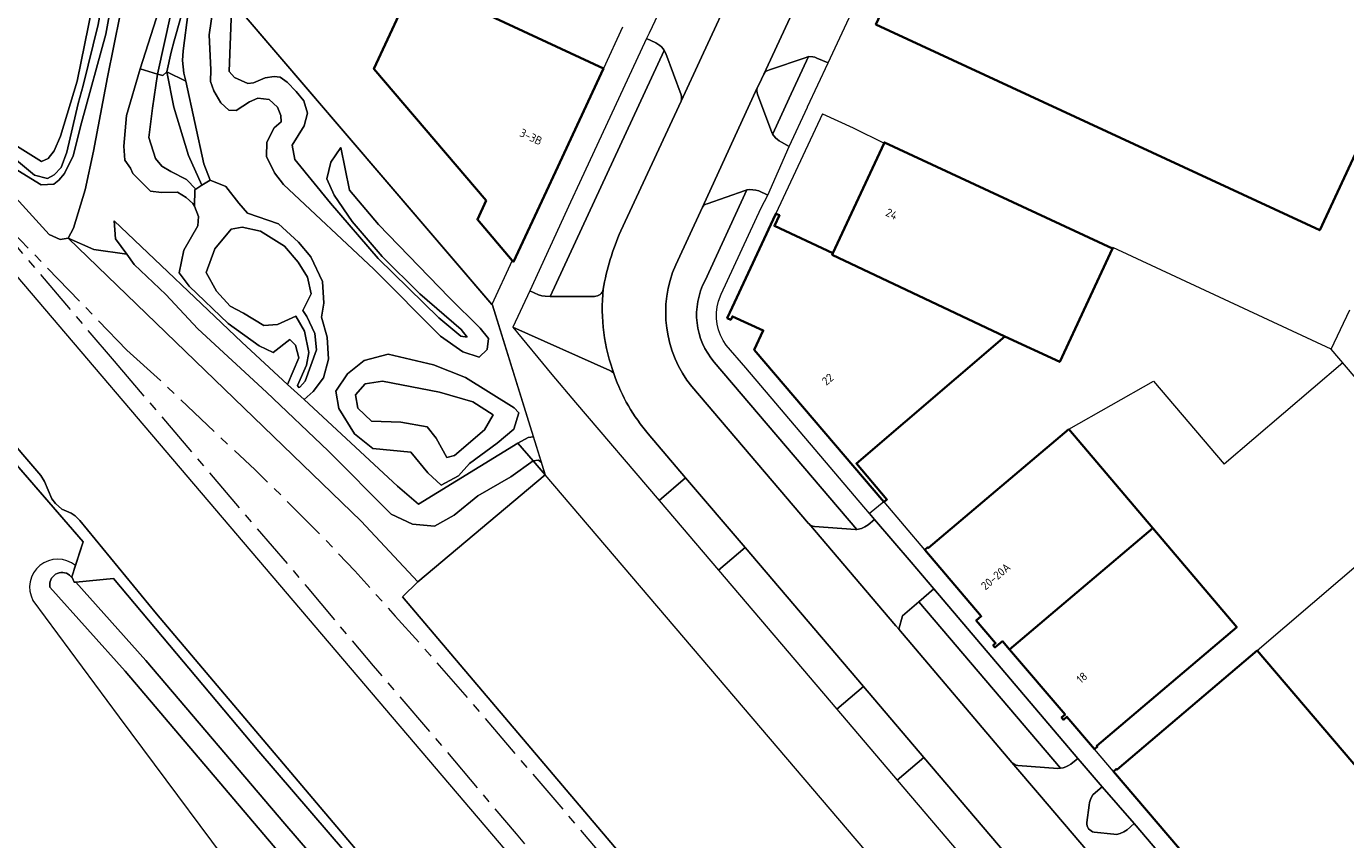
# Model space of a CAD drawing. Extents: x 151587 to 155483, y 462503 to 464608.
# Tile 16 of 236: x 152091 to 152235, y 463891 to 463979. Entities that reach past the tile are written whole.
import ezdxf
from ezdxf.enums import TextEntityAlignment as Align

# ---------------------------------------------------------------- set-up
doc = ezdxf.new("R2010")
doc.units = 0
doc.header["$LTSCALE"] = 0.5
doc.linetypes.add('AM-AS', pattern=[16, 10, -2, 2, -2])
for name, color, linetype, lineweight in [('B-RO-AM-AS_SPOOR-G', 251, 'AM-AS', 18), ('B-RO-GR-GRAS-GV', 251, 'CONTINUOUS', 13), ('B-RO-GR-GROENVOORZIENING-GV', 251, 'CONTINUOUS', 18), ('B-RO-GR-HAAG-GV', 251, 'CONTINUOUS', 13), ('B-RO-GR-STRUIK-GV', 251, 'CONTINUOUS', 13), ('B-RO-IE-TERREINAFSCHEIDING_KUNSTMATIG_HEKWERK-G', 251, 'IE-TERREINAFSCHEIDING-KUNSTMATIG', 18), ('B-RO-IE-TERREINAFSCHEIDING_KUNSTMATIG_MUUR-G', 251, 'IE-TERREINAFSCHEIDING-KUNSTMATIG-DICHT', 18), ('B-RO-OG-BEBOUWING-GV', 6, 'CONTINUOUS', 35), ('B-RO-OG-BEBOUWING-T18', 1, 'CONTINUOUS', 18), ('B-RO-OG-TERREIN_CULTUURSCHEIDING-GV', 251, 'CONTINUOUS', 18), ('B-RO-OG-WATER-GV', 251, 'CONTINUOUS', 18), ('B-RO-OG-WATER_SLOOT-GV', 251, 'CONTINUOUS', 18), ('B-RO-VH-VERHARDING_ASFALT-GV', 251, 'CONTINUOUS', 18), ('B-RO-VH-VERHARDING_BETONSTRAATSTEEN-GV', 251, 'CONTINUOUS', 18), ('B-RO-VH-VERHARDING_GESLOTEN-GV', 251, 'CONTINUOUS', 18), ('B-RO-VH-VERHARDING_HALFVERHARDING-GV', 251, 'CONTINUOUS', 18), ('B-RO-VH-VERHARDING_TEGEL-GV', 251, 'CONTINUOUS', 18)]:
    doc.layers.add(name, color=color, linetype=linetype, lineweight=lineweight)
doc.styles.add('NLCS-ISO-M200-T18', font='NLCS-ISO.ttf', dxfattribs={"height": 0.36})
doc.linetypes.add('IE-TERREINAFSCHEIDING-KUNSTMATIG', pattern='A,4,[82,NLCS.SHX,S=0.75,R=90,X=0,Y=0],4,-2', length=10)
doc.linetypes.add('IE-TERREINAFSCHEIDING-KUNSTMATIG-DICHT', pattern='A,8,-1,[82,NLCS.SHX,S=0.75,R=90,X=0,Y=0],-1', length=10)

msp = doc.modelspace()

# ---------------------------------------------------------------- linework, layer by layer
at = {"layer": 'B-RO-AM-AS_SPOOR-G', "flags": 128}
for points in [[(152082.43, 463964.263), (152100.814, 463942.629)], [(152082.43, 463964.263), (152102.212, 463943.823)], [(152102.212, 463943.823), (152105.855, 463940.518), (152116.166, 463930.779), (152119.37, 463927.661), (152123.729, 463923.271), (152127.025, 463919.805), (152131.444, 463914.859), (152135.238, 463910.614), (152139.555, 463905.639), (152147.935, 463895.873), (152156.813, 463885.438), (152166.86, 463873.612), (152175.251, 463863.755), (152187.468, 463849.468), (152197.105, 463838.151), (152203.328, 463830.834), (152213.355, 463819.052), (152222.976, 463807.754), (152230.4, 463799.002), (152233.022, 463795.791), (152235.707, 463792.269), (152238.71, 463788.091), (152241.563, 463784.051), (152244.103, 463780.309), (152247.236, 463775.58), (152253.135, 463766.639)], [(152100.814, 463942.629), (152121.855, 463917.999), (152129.027, 463909.432), (152135.646, 463901.738), (152144.59, 463891.154), (152153.442, 463880.919), (152160.684, 463872.271), (152251.706, 463765.452)]]:
    msp.add_lwpolyline(points, dxfattribs=at)
at = {"layer": 'B-RO-GR-GRAS-GV', "flags": 128}
for points in [[(152131.686, 463884.113), (152105.44, 463915.117), (152097.074, 463925.257), (152096.583, 463925.798), (152096.13, 463926.081), (152095.121, 463926.52), (152094.423, 463927.134), (152094.051, 463927.645), (152093.238, 463929.53), (152092.846, 463930.156), (152084.394, 463940.012), (152050.655, 463979.861), (152049.073, 463980.876), (152047.717, 463983.363), (152007.166, 464030.956), (151977.491, 464065.989), (151913.59, 464140.81), (151896.26, 464161.291)], [(152090.282, 463965.979), (152092.923, 463964.37), (152093.63, 463964.69), (152094.296, 463965.524), (152094.987, 463967.119), (152096.802, 463973.095), (152099.225, 463985.089), (152100.469, 463993.279), (152103.076, 464001.508), (152111.557, 464036.708), (152085.903, 464043.388)], [(152113.603, 463980.861), (152113.339, 463974.156), (152113.916, 463973.507), (152115.383, 463972.868), (152116.005, 463972.922), (152117.27, 463973.481), (152118.245, 463973.631), (152118.89, 463973.537), (152119.66, 463973.015), (152120.64, 463972.003), (152121.474, 463970.968), (152121.863, 463969.627), (152121.522, 463968.242), (152120.211, 463966.145), (152120.488, 463964.574), (152124.376, 463959.826), (152129.585, 463953.808), (152136.166, 463947.351), (152138.569, 463945.357), (152139.27, 463945.236), (152138.597, 463946.066), (152134.124, 463949.965), (152130.019, 463954.004), (152126.748, 463957.834), (152124.773, 463960.705), (152123.975, 463962.458), (152124.422, 463964.293), (152125.512, 463965.874), (152126.442, 463961.232), (152129.629, 463957.502), (152137.293, 463949.563), (152140.684, 463946.233), (152141.578, 463945.076), (152141.464, 463943.894), (152140.591, 463943.069), (152138.797, 463943.636), (152136.355, 463945.339), (152129.086, 463952.642), (152119.253, 463961.86), (152118.302, 463963.119), (152117.408, 463964.904), (152117.437, 463966.462), (152118.248, 463968.041), (152118.996, 463968.7), (152118.965, 463969.374), (152118.594, 463970.296), (152117.705, 463971.118), (152116.465, 463971.247), (152115.579, 463970.872), (152114.098, 463969.933), (152113.303, 463969.967), (152112.428, 463970.734), (152111.692, 463972.051), (152111.31, 463973.065), (152111.35, 463974.331), (152111.152, 463978.156), (152111.985, 463983.624)], [(152108.9, 463980.64), (152108.337, 463976.412), (152108.262, 463975.364), (152108.4, 463973.998), (152108.644, 463973.126), (152110.584, 463964.119), (152111.268, 463962.323), (152112.99, 463961.639), (152114.386, 463959.821), (152115.333, 463958.737), (152118.718, 463957.574), (152120.905, 463955.597), (152122.255, 463953.969), (152123.502, 463951.282), (152123.649, 463948.949), (152123.412, 463947.406), (152124.038, 463945.25), (152124.179, 463942.855), (152123.637, 463940.796), (152122.493, 463939.313), (152121.511, 463938.436), (152131.687, 463929.025), (152133.963, 463927.06), (152144.783, 463933.702), (152145.901, 463934.305), (152146.488, 463934.369), (152142.033, 463948.714), (152141.954, 463948.807), (152114.547, 463980.82)], [(152088.076, 463933.74), (152097.447, 463922.946), (152096.607, 463920.372), (152096.21, 463919.155), (152096.282, 463918.984), (152096.468, 463918.543), (152096.659, 463918.562), (152100.763, 463918.96), (152116.572, 463900.123), (152133.47, 463880.471)]]:
    msp.add_lwpolyline(points, dxfattribs=at)
for points in [[(152147.774, 463930.229), (152146.45, 463931.767), (152144.041, 463930.038), (152140.426, 463927.975), (152137.844, 463925.843), (152135.706, 463924.67), (152133.305, 463924.878), (152130.981, 463925.97), (152124.131, 463932.864), (152117.405, 463939.243), (152109.939, 463946.133), (152106.445, 463949.876), (152102.986, 463953.156), (152102.192, 463954.255), (152098.592, 463954.784), (152095.821, 463956.015), (152127.737, 463925.188), (152133.904, 463918.588)], [(152129.009, 463933.121), (152126.992, 463934.727), (152125.284, 463937.453), (152124.948, 463939.368), (152126.232, 463941.226), (152128.055, 463942.684), (152130.651, 463943.397), (152135.613, 463942.227), (152139.103, 463940.838), (152144.369, 463937.554), (152144.879, 463936.986), (152144.346, 463935.22), (152142.548, 463933.698), (152139.517, 463931.474), (152138.324, 463930.15), (152136.444, 463929.13), (152134.993, 463930.473), (152133.122, 463932.717)]]:
    msp.add_lwpolyline(points, close=True, dxfattribs=at)
at = {"layer": 'B-RO-GR-GROENVOORZIENING-GV', "flags": 128}
for points in [[(152162.568, 463971.618), (152160.898, 463976.124), (152160.741, 463976.435), (152148.291, 463949.654), (152153.125, 463949.675)], [(152170.873, 463971.686), (152172.46, 463967.528), (152172.542, 463967.366), (152174.345, 463971.262), (152176.437, 463975.781), (152176.093, 463975.666), (152172.182, 463974.358)], [(152171.585, 463973.888), (152171.063, 463972.787)], [(152171.063, 463972.787), (152170.863, 463972.366)], [(152156.002, 463956.804), (152162.563, 463970.935)], [(152165.178, 463951.392), (152169.731, 463961.269), (152169.556, 463961.216), (152165.397, 463959.756)], [(152164.909, 463959.402), (152161.979, 463953.1)], [(152177.103, 463924.607), (152181.569, 463924.305), (152181.69, 463924.302), (152166.179, 463942.506)], [(152163.723, 463939.853), (152176.453, 463924.952), (152176.462, 463924.942)], [(152199.246, 463898.603), (152203.589, 463898.251), (152203.886, 463898.288), (152188.453, 463916.429), (152186.671, 463914.906), (152186.263, 463913.437)], [(152186.263, 463913.437), (152198.603, 463898.912)]]:
    msp.add_lwpolyline(points, dxfattribs=at)
at = {"layer": 'B-RO-GR-GROENVOORZIENING-GV'}
for points in [[(152172.182, 463974.358, 0.1977381), (152171.585, 463973.888)], [(152170.863, 463972.366, 0.1294272), (152170.873, 463971.686)], [(152162.563, 463970.935, 0.1683765), (152162.568, 463971.618)], [(152165.397, 463959.756, 0.2256094), (152164.909, 463959.402)], [(152154.087, 463950.456, -0.060354), (152156.002, 463956.804)], [(152161.979, 463953.1, 0.2796042), (152163.723, 463939.853)], [(152166.179, 463942.506, -0.3086754), (152165.178, 463951.392)], [(152153.125, 463949.675, 0.3643769), (152154.087, 463950.456)], [(152176.462, 463924.942, 0.1923474), (152177.103, 463924.607)], [(152198.603, 463898.912, 0.1598845), (152199.246, 463898.603)]]:
    msp.add_lwpolyline(points, format="xyb", dxfattribs=at)
at = {"layer": 'B-RO-GR-HAAG-GV', "flags": 128}
for points in [[(152160.741, 463976.435), (152148.291, 463949.654), (152153.125, 463949.675)], [(152162.568, 463971.618), (152160.898, 463976.124), (152160.741, 463976.435)], [(152170.873, 463971.686), (152172.46, 463967.528), (152172.542, 463967.366), (152174.345, 463971.262), (152176.437, 463975.781), (152176.093, 463975.666), (152172.182, 463974.358)], [(152171.585, 463973.888), (152171.063, 463972.787), (152170.863, 463972.366)], [(152156.002, 463956.804), (152162.563, 463970.935)], [(152165.178, 463951.392), (152169.731, 463961.269), (152169.556, 463961.216), (152165.397, 463959.756)], [(152164.909, 463959.402), (152161.979, 463953.1)], [(152177.103, 463924.607), (152181.569, 463924.305), (152181.69, 463924.302), (152166.179, 463942.506)], [(152163.723, 463939.853), (152176.453, 463924.952), (152176.462, 463924.942)], [(152203.886, 463898.288), (152188.453, 463916.429), (152186.671, 463914.906), (152186.263, 463913.437), (152198.603, 463898.912)], [(152199.246, 463898.603), (152203.589, 463898.251), (152203.886, 463898.288)]]:
    msp.add_lwpolyline(points, dxfattribs=at)
at = {"layer": 'B-RO-GR-HAAG-GV'}
for points in [[(152172.182, 463974.358, 0.1977381), (152171.585, 463973.888)], [(152170.863, 463972.366, 0.1294272), (152170.873, 463971.686)], [(152162.563, 463970.935, 0.1683765), (152162.568, 463971.618)], [(152165.397, 463959.756, 0.2256094), (152164.909, 463959.402)], [(152154.087, 463950.456, -0.060354), (152156.002, 463956.804)], [(152161.979, 463953.1, 0.2796042), (152163.723, 463939.853)], [(152166.179, 463942.506, -0.3086754), (152165.178, 463951.392)], [(152153.125, 463949.675, 0.3643769), (152154.087, 463950.456)], [(152176.462, 463924.942, 0.1923474), (152177.103, 463924.607)], [(152198.603, 463898.912, 0.1598845), (152199.246, 463898.603)]]:
    msp.add_lwpolyline(points, format="xyb", dxfattribs=at)
at = {"layer": 'B-RO-GR-STRUIK-GV', "flags": 128}
for points in [[(152102.171, 463983.814), (152100.089, 463973.552), (152098.567, 463965.471), (152097.669, 463961.274), (152096.411, 463957.113), (152095.821, 463956.015), (152098.592, 463954.784), (152102.192, 463954.255), (152100.972, 463955.944), (152100.809, 463957.919), (152114.738, 463944.7), (152119.718, 463940.094), (152120.926, 463942.986), (152120.574, 463944.346), (152119.947, 463944.986), (152118.143, 463943.573), (152116.61, 463944.304), (152113.252, 463946.718), (152108.996, 463950.8), (152107.909, 463952.252), (152108.393, 463954.718), (152109.941, 463957.343), (152109.995, 463958.36), (152109.59, 463959.512), (152109.396, 463959.793), (152108.677, 463960.454), (152107.719, 463961.039), (152105.996, 463960.985), (152104.774, 463961.134), (152102.869, 463963.064), (152102.597, 463963.642), (152102, 463964.513), (152101.88, 463966.041), (152102.18, 463969.371), (152103.645, 463974.454), (152105.689, 463980.806)], [(152111.985, 463983.624), (152111.152, 463978.156), (152111.35, 463974.331), (152111.31, 463973.065), (152111.692, 463972.051), (152112.428, 463970.734), (152113.303, 463969.967), (152114.098, 463969.933), (152115.579, 463970.872), (152116.465, 463971.247), (152117.705, 463971.118), (152118.594, 463970.296), (152118.965, 463969.374), (152118.996, 463968.7), (152118.248, 463968.041), (152117.437, 463966.462), (152117.408, 463964.904), (152118.302, 463963.119), (152119.253, 463961.86), (152129.086, 463952.642), (152136.355, 463945.339), (152138.797, 463943.636), (152140.591, 463943.069), (152141.464, 463943.894), (152141.578, 463945.076), (152140.684, 463946.233), (152137.293, 463949.563), (152129.629, 463957.502), (152126.442, 463961.232), (152125.512, 463965.874), (152124.422, 463964.293), (152123.975, 463962.458), (152124.773, 463960.705), (152126.748, 463957.834), (152130.019, 463954.004), (152134.124, 463949.965), (152138.597, 463946.066), (152139.27, 463945.236), (152138.569, 463945.357), (152136.166, 463947.351), (152129.585, 463953.808), (152124.376, 463959.826), (152120.488, 463964.574), (152120.211, 463966.145), (152121.522, 463968.242), (152121.863, 463969.627), (152121.474, 463970.968), (152120.64, 463972.003), (152119.66, 463973.015), (152118.89, 463973.537), (152118.245, 463973.631), (152117.27, 463973.481), (152116.005, 463972.922), (152115.383, 463972.868), (152113.916, 463973.507), (152113.339, 463974.156), (152113.603, 463980.861)]]:
    msp.add_lwpolyline(points, dxfattribs=at)
for points in [[(152109.718, 463961.358), (152108.709, 463962.388), (152106.99, 463963.257), (152106.014, 463963.861), (152105.307, 463964.703), (152104.599, 463966.974), (152104.982, 463970.171), (152105.56, 463973.882), (152103.645, 463974.454), (152102.18, 463969.371), (152101.88, 463966.041), (152102, 463964.513), (152102.597, 463963.642), (152102.869, 463963.064), (152104.774, 463961.134), (152105.996, 463960.985), (152107.719, 463961.039), (152108.677, 463960.454), (152109.396, 463959.793), (152109.59, 463959.512), (152109.603, 463961.286)], [(152109.718, 463961.358), (152110.387, 463961.775), (152108.92, 463965.028), (152107.319, 463970.286), (152106.571, 463974.126), (152106.13, 463973.737), (152105.56, 463973.882), (152104.982, 463970.171), (152104.599, 463966.974), (152105.307, 463964.703), (152106.014, 463963.861), (152106.99, 463963.257), (152108.709, 463962.388)], [(152110.387, 463961.775), (152111.268, 463962.323), (152110.584, 463964.119), (152108.644, 463973.126), (152106.571, 463974.126), (152107.319, 463970.286), (152108.92, 463965.028)], [(152121.511, 463938.436), (152119.718, 463940.094), (152114.738, 463944.7), (152100.809, 463957.919), (152100.972, 463955.944), (152102.192, 463954.255), (152102.986, 463953.156), (152106.445, 463949.876), (152109.939, 463946.133), (152117.405, 463939.243), (152124.131, 463932.864), (152130.981, 463925.97), (152133.305, 463924.878), (152135.706, 463924.67), (152137.844, 463925.843), (152140.426, 463927.975), (152144.041, 463930.038), (152146.45, 463931.767), (152144.783, 463933.702), (152133.963, 463927.06), (152131.687, 463929.025)], [(152129.009, 463933.121), (152133.122, 463932.717), (152134.993, 463930.473), (152136.444, 463929.13), (152138.324, 463930.15), (152139.517, 463931.474), (152142.548, 463933.698), (152144.346, 463935.22), (152144.879, 463936.986), (152144.369, 463937.554), (152139.103, 463940.838), (152135.613, 463942.227), (152130.651, 463943.397), (152128.055, 463942.684), (152126.232, 463941.226), (152124.948, 463939.368), (152125.284, 463937.453), (152126.992, 463934.727)], [(152142.092, 463936.769), (152139.875, 463938.206), (152136.248, 463939.25), (152130.052, 463940.461), (152128.169, 463940.153), (152127.112, 463938.972), (152127.378, 463937.511), (152128.854, 463936.104), (152132.03, 463935.964), (152134.912, 463935.462), (152135.894, 463934.235), (152137.049, 463932.128), (152137.904, 463932.366), (152141.169, 463935.159)], [(152142.092, 463936.769), (152141.169, 463935.159), (152137.904, 463932.366), (152137.049, 463932.128), (152135.894, 463934.235), (152134.912, 463935.462), (152132.03, 463935.964), (152128.854, 463936.104), (152127.378, 463937.511), (152127.112, 463938.972), (152128.169, 463940.153), (152130.052, 463940.461), (152136.248, 463939.25), (152139.875, 463938.206)], [(152146.488, 463934.369), (152145.901, 463934.305), (152144.783, 463933.702), (152146.45, 463931.767), (152147.044, 463931.841), (152147.355, 463931.578)], [(152146.45, 463931.767), (152147.774, 463930.229), (152147.355, 463931.578), (152147.044, 463931.841)]]:
    msp.add_lwpolyline(points, close=True, dxfattribs=at)
at = {"layer": 'B-RO-IE-TERREINAFSCHEIDING_KUNSTMATIG_HEKWERK-G', "flags": 128}
for points in [[(152117.882, 463997.569), (152114.015, 463981.546), (152114.547, 463980.82), (152142.033, 463948.714), (152147.774, 463930.229)], [(152058.452, 463989.145), (152142.738, 463890.173), (152184.703, 463840.718), (152226.951, 463791.225), (152282.716, 463725.504), (152308.078, 463695.995), (152343.697, 463654.104)], [(152096.477, 463919.973), (152097.447, 463922.946), (152082.201, 463940.507), (152053.061, 463975.043), (152050.034, 463978.48)], [(152177.973, 463969.538), (152172.87, 463958.718)], [(152177.973, 463969.538), (152181.316, 463968.034)], [(152181.316, 463968.034), (152184.679, 463966.371)], [(152100.809, 463957.919), (152114.738, 463944.7), (152119.718, 463940.094), (152121.511, 463938.436), (152131.687, 463929.025), (152133.963, 463927.06), (152144.783, 463933.702), (152146.45, 463931.767), (152147.774, 463930.229)], [(152233.362, 463943.925), (152209.601, 463955.001)], [(152144.187, 463953.594), (152141.954, 463948.807)], [(152233.362, 463943.925), (152235.395, 463948.206)], [(152266.791, 463904.686), (152233.362, 463943.925)], [(152234.64, 463942.424), (152221.698, 463931.423)], [(152204.785, 463935.221), (152214.029, 463940.445), (152221.698, 463931.423)], [(152282.196, 463737.405), (152261.777, 463761.392), (152260.371, 463763.802), (152259.533, 463765.958), (152259.013, 463768.476), (152259.013, 463770.928), (152259.662, 463776.08), (152260.353, 463778.037), (152276.666, 463790.047), (152268.292, 463801.346), (152253.068, 463806.463), (152241.293, 463820.277), (152245.932, 463824.232), (152236.604, 463835.193), (152231.999, 463831.269), (152223.043, 463841.946), (152147.774, 463930.229)], [(152225.289, 463911.134), (152246.144, 463928.921)], [(152149.061, 463862.095), (152146.372, 463865.048), (152133.47, 463880.471), (152116.572, 463900.123), (152100.763, 463918.96), (152098.162, 463918.707)]]:
    msp.add_lwpolyline(points, dxfattribs=at)
at = {"layer": 'B-RO-IE-TERREINAFSCHEIDING_KUNSTMATIG_MUUR-G', "flags": 128}
msp.add_lwpolyline([(152156.186, 463978.996), (152154.116, 463974.507)], dxfattribs=at)
at = {"layer": 'B-RO-OG-BEBOUWING-GV', "flags": 128}
for points in [[(152205.665, 464002.376), (152196.798, 464006.51), (152196.637, 464006.167), (152196.348, 464006.307), (152196.199, 464006), (152195.847, 464006.154), (152186.9, 463986.858), (152187.235, 463986.7), (152183.791, 463979.284), (152232.115, 463956.869), (152244.671, 463983.84), (152237.533, 463987.163), (152237.692, 463987.508), (152228.82, 463991.63), (152228.643, 463991.29), (152221.521, 463994.588), (152221.677, 463994.929), (152212.811, 463999.065), (152212.633, 463998.724), (152205.518, 464002.022)], [(152148.877, 463963.245), (152154.116, 463974.507), (152133.577, 463984.058), (152129.112, 463974.448), (152141.333, 463960.105), (152140.393, 463958.031), (152144.187, 463953.594), (152144.317, 463953.442), (152147.897, 463961.137)], [(152197.842, 463945.304), (152203.807, 463942.536), (152209.556, 463954.904), (152184.714, 463966.446), (152184.679, 463966.371), (152179.109, 463954.38), (152179.034, 463954.214)], [(152184.667, 463927.302), (152184.99, 463927.575), (152181.657, 463931.462), (152197.842, 463945.304), (152179.034, 463954.214), (152179.109, 463954.38), (152172.725, 463957.346), (152173.274, 463958.503), (152172.884, 463958.681), (152172.841, 463958.588), (152168.128, 463948.469), (152167.588, 463947.308), (152167.982, 463947.127), (152168.149, 463947.49), (152171.515, 463945.962), (152170.536, 463943.861), (152184.654, 463927.314)], [(152204.785, 463935.221), (152189.5, 463922.29), (152189.441, 463922.358), (152189.109, 463922.079), (152195.26, 463914.851), (152194.715, 463914.388), (152196.826, 463911.925), (152196.555, 463911.687), (152196.753, 463911.458), (152197.564, 463912.126), (152198.344, 463911.214), (152213.935, 463924.441)], [(152213.935, 463924.441), (152198.344, 463911.214), (152204.388, 463904.14), (152204.002, 463903.805), (152204.199, 463903.577), (152204.586, 463903.908), (152207.582, 463900.39), (152207.902, 463900.663), (152207.838, 463900.719), (152223.084, 463913.662)], [(152225.289, 463911.134), (152210.057, 463898.143), (152209.997, 463898.214), (152209.676, 463897.942), (152242.845, 463859.062), (152242.987, 463859.178), (152243.174, 463859.331), (152243.111, 463859.393), (152258.341, 463872.389)]]:
    msp.add_lwpolyline(points, close=True, dxfattribs=at)
at = {"layer": 'B-RO-OG-TERREIN_CULTUURSCHEIDING-GV', "flags": 128}
msp.add_lwpolyline([(152154.824, 463941.619), (152144.227, 463946.332), (152148.479, 463941.184), (152151.072, 463938.138), (152160.163, 463927.458), (152163.063, 463929.928), (152158.994, 463934.706)], dxfattribs=at)
at = {"layer": 'B-RO-OG-TERREIN_CULTUURSCHEIDING-GV'}
for points in [[(152155.28, 463941.159, 0.1812291), (152154.824, 463941.619)], [(152158.994, 463934.706, -0.0954905), (152155.28, 463941.159)]]:
    msp.add_lwpolyline(points, format="xyb", dxfattribs=at)
at = {"layer": 'B-RO-OG-TERREIN_CULTUURSCHEIDING-GV', "flags": 128}
for points in [[(152179.52, 463904.717), (152182.425, 463907.191), (152169.54, 463922.322), (152166.639, 463919.851)], [(152198.989, 463881.846), (152201.898, 463884.323), (152196.286, 463890.913), (152188.993, 463899.478), (152186.087, 463897.003)]]:
    msp.add_lwpolyline(points, close=True, dxfattribs=at)
at = {"layer": 'B-RO-OG-WATER-GV', "flags": 128}
msp.add_lwpolyline([(152089.386, 463963.977), (152092.863, 463961.81), (152094.252, 463961.906), (152094.786, 463962.343), (152095.428, 463963.045), (152096.365, 463964.995), (152097.26, 463968.584), (152099.903, 463978.238), (152101.268, 463985.633), (152105.019, 464000.991), (152104.814, 464001.046), (152104.028, 464001.255), (152103.99, 464001.265), (152101.575, 463993.311), (152099.079, 463979.264), (152097.451, 463972.649), (152096.886, 463970.664), (152095.665, 463965.365), (152095.036, 463963.721), (152094.28, 463962.918), (152093.546, 463962.511), (152092.155, 463962.866), (152089.543, 463965.046)], dxfattribs=at)
for points in [[(152109.224, 463990.48), (152105.56, 463973.882), (152106.13, 463973.737), (152106.571, 463974.126), (152107.048, 463976.25), (152107.349, 463977.515), (152113.366, 463998.771), (152112.664, 463998.957), (152112.075, 463999.114), (152111.821, 463999.181), (152111.454, 463999.279), (152110.846, 463999.441), (152110.781, 463998.927)], [(152113.563, 463956.981), (152111.776, 463954.839), (152110.835, 463952.272), (152111.982, 463950.242), (152113.441, 463948.621), (152114.893, 463947.85), (152117.132, 463946.488), (152118.613, 463946.628), (152120.591, 463947.532), (152121.57, 463945.903), (152122.041, 463943.559), (152121.786, 463942.172), (152120.784, 463939.981), (152120.92, 463939.753), (152121.046, 463939.773), (152121.627, 463940.437), (152122.854, 463943.847), (152122.692, 463945.624), (152121.809, 463947.477), (152121.385, 463948.147), (152122.278, 463949.96), (152121.887, 463951.772), (152120.861, 463953.389), (152119.382, 463955.136), (152116.764, 463956.777), (152114.758, 463957.222)]]:
    msp.add_lwpolyline(points, close=True, dxfattribs=at)
at = {"layer": 'B-RO-OG-WATER_SLOOT-GV', "flags": 128}
for points in [[(152077.066, 463974.719), (152093.727, 463956.416), (152094.931, 463955.866), (152095.821, 463956.015), (152096.411, 463957.113), (152097.669, 463961.274), (152098.567, 463965.471), (152100.089, 463973.552), (152102.171, 463983.814), (152104.111, 463993.486), (152105.952, 464000.743), (152105.376, 464000.896), (152105.019, 464000.991), (152101.268, 463985.633), (152099.903, 463978.238), (152097.26, 463968.584), (152096.365, 463964.995), (152095.428, 463963.045), (152094.786, 463962.343), (152094.252, 463961.906), (152092.863, 463961.81), (152089.386, 463963.977)], [(152089.543, 463965.046), (152092.155, 463962.866), (152093.546, 463962.511), (152094.28, 463962.918), (152095.036, 463963.721), (152095.665, 463965.365), (152096.886, 463970.664), (152097.451, 463972.649), (152099.079, 463979.264), (152101.575, 463993.311), (152103.99, 464001.265), (152103.404, 464001.421), (152103.076, 464001.508), (152100.469, 463993.279), (152099.225, 463985.089), (152096.802, 463973.095), (152094.987, 463967.119), (152094.296, 463965.524), (152093.63, 463964.69), (152092.923, 463964.37), (152090.282, 463965.979)], [(152095.971, 463919.332), (152096.282, 463918.984), (152096.21, 463919.155), (152096.607, 463920.372)], [(152096.659, 463918.562), (152096.468, 463918.543), (152096.282, 463918.984), (152095.971, 463919.332)], [(152091.977, 463916.571), (152101.38, 463903.858), (152116.507, 463883.532), (152120.611, 463886.976), (152117.12, 463891.075), (152102.006, 463908.863), (152093.826, 463918.022)], [(152093.826, 463918.022), (152102.006, 463908.863), (152117.12, 463891.075), (152120.611, 463886.976), (152124.181, 463882.784), (152132.358, 463873.283), (152154.298, 463847.732), (152178.072, 463820.473), (152194.331, 463801.915), (152230.533, 463759.925), (152231.947, 463761.165), (152183.251, 463818.113), (152171.392, 463831.895), (152154.434, 463851.544), (152139.829, 463868.542), (152119.401, 463892.231), (152104.287, 463910.023), (152096.659, 463918.562)], [(152133.47, 463880.471), (152116.572, 463900.123), (152100.763, 463918.96), (152096.659, 463918.562), (152104.287, 463910.023), (152119.401, 463892.231), (152139.829, 463868.542)]]:
    msp.add_lwpolyline(points, dxfattribs=at)
for points in [[(152110.781, 463998.927), (152110.846, 463999.441), (152109.874, 463999.699), (152107.911, 463988.557), (152105.689, 463980.806), (152103.645, 463974.454), (152105.56, 463973.882), (152109.224, 463990.48)], [(152113.537, 463998.724), (152113.366, 463998.771), (152107.349, 463977.515), (152107.048, 463976.25), (152106.571, 463974.126), (152108.644, 463973.126), (152108.4, 463973.998), (152108.262, 463975.364), (152108.337, 463976.412), (152108.9, 463980.64), (152109.788, 463984.408), (152112.532, 463992.076), (152114.791, 463998.391)], [(152109.718, 463961.358), (152109.603, 463961.286), (152109.59, 463959.512), (152109.995, 463958.36), (152109.941, 463957.343), (152108.393, 463954.718), (152107.909, 463952.252), (152108.996, 463950.8), (152113.252, 463946.718), (152116.61, 463944.304), (152118.143, 463943.573), (152119.947, 463944.986), (152120.574, 463944.346), (152120.926, 463942.986), (152119.718, 463940.094), (152121.511, 463938.436), (152122.493, 463939.313), (152123.637, 463940.796), (152124.179, 463942.855), (152124.038, 463945.25), (152123.412, 463947.406), (152123.649, 463948.949), (152123.502, 463951.282), (152122.255, 463953.969), (152120.905, 463955.597), (152118.718, 463957.574), (152115.333, 463958.737), (152114.386, 463959.821), (152112.99, 463961.639), (152111.268, 463962.323), (152110.387, 463961.775)], [(152113.563, 463956.981), (152114.758, 463957.222), (152116.764, 463956.777), (152119.382, 463955.136), (152120.861, 463953.389), (152121.887, 463951.772), (152122.278, 463949.96), (152121.385, 463948.147), (152121.809, 463947.477), (152122.692, 463945.624), (152122.854, 463943.847), (152121.627, 463940.437), (152121.046, 463939.773), (152120.92, 463939.753), (152120.784, 463939.981), (152121.786, 463942.172), (152122.041, 463943.559), (152121.57, 463945.903), (152120.591, 463947.532), (152118.613, 463946.628), (152117.132, 463946.488), (152114.893, 463947.85), (152113.441, 463948.621), (152111.982, 463950.242), (152110.835, 463952.272), (152111.776, 463954.839)]]:
    msp.add_lwpolyline(points, close=True, dxfattribs=at)
at = {"layer": 'B-RO-OG-WATER_SLOOT-GV'}
for points in [[(152096.607, 463920.372, 0.8190714), (152091.977, 463916.571)], [(152093.826, 463918.022, -0.6926632), (152095.971, 463919.332)], [(152095.971, 463919.332, 0.6926632), (152093.826, 463918.022)]]:
    msp.add_lwpolyline(points, format="xyb", dxfattribs=at)
at = {"layer": 'B-RO-VH-VERHARDING_ASFALT-GV', "flags": 128}
for points in [[(152161.979, 463953.1), (152164.909, 463959.402), (152170.863, 463972.366), (152171.063, 463972.787), (152171.585, 463973.888), (152177.498, 463986.653), (152187.421, 464008.031), (152196.018, 464024.86)], [(152184.181, 464017.779), (152179.955, 464008.68), (152173.768, 463995.226), (152168.537, 463983.83), (152164.774, 463975.711), (152162.563, 463970.935), (152156.002, 463956.804)], [(152269.692, 463815.458), (152250.997, 463837.459), (152234.159, 463857.198), (152226.061, 463866.708), (152201.587, 463895.413), (152198.603, 463898.912), (152186.263, 463913.437), (152185.945, 463913.811), (152176.462, 463924.942), (152176.453, 463924.952), (152163.723, 463939.853)], [(152158.994, 463934.706), (152163.063, 463929.928), (152169.54, 463922.322), (152182.425, 463907.191), (152188.993, 463899.478), (152196.286, 463890.913), (152201.898, 463884.323), (152208.447, 463876.632), (152221.02, 463861.868), (152227.525, 463854.229), (152257.659, 463818.842), (152262.645, 463812.987)]]:
    msp.add_lwpolyline(points, dxfattribs=at)
at = {"layer": 'B-RO-VH-VERHARDING_ASFALT-GV'}
for points in [[(152156.002, 463956.804, 0.060354), (152154.087, 463950.456)], [(152163.723, 463939.853, -0.2796042), (152161.979, 463953.1)], [(152154.087, 463950.456, 0.113684), (152155.28, 463941.159)], [(152155.28, 463941.159, 0.0954905), (152158.994, 463934.706)]]:
    msp.add_lwpolyline(points, format="xyb", dxfattribs=at)
at = {"layer": 'B-RO-VH-VERHARDING_BETONSTRAATSTEEN-GV', "flags": 128}
for points in [[(152177.498, 463986.653), (152171.585, 463973.888)], [(152176.437, 463975.781), (152176.449, 463975.807), (152176.903, 463975.756), (152177.129, 463975.707), (152177.347, 463975.631), (152178.583, 463975.089), (152181.143, 463980.538), (152180.116, 463981.018), (152179.867, 463981.156), (152179.636, 463981.32), (152179.229, 463981.692), (152179.246, 463981.728), (152179.011, 463982.143), (152177.484, 463986.001)], [(152162.563, 463970.935), (152164.774, 463975.711), (152168.537, 463983.83), (152168.288, 463983.598), (152167.993, 463983.428), (152163.554, 463981.854), (152163.211, 463981.778), (152162.912, 463981.747), (152162.609, 463981.751), (152162.312, 463981.796), (152162.018, 463981.876), (152160.974, 463982.351), (152159.089, 463978.351)], [(152159.089, 463978.351), (152158.816, 463977.768), (152159.832, 463977.276), (152160.049, 463977.151), (152160.249, 463977.004), (152160.436, 463976.831), (152160.6, 463976.64), (152160.741, 463976.435), (152160.898, 463976.124), (152162.568, 463971.618)], [(152172.182, 463974.358), (152176.093, 463975.666), (152176.437, 463975.781)], [(152170.863, 463972.366), (152164.909, 463959.402)], [(152165.397, 463959.756), (152169.556, 463961.216), (152169.731, 463961.269), (152170.063, 463961.298), (152170.396, 463961.289), (152170.725, 463961.244), (152171.045, 463961.16), (152172.018, 463960.702), (152174.329, 463966), (152173.485, 463966.458), (152173.258, 463966.596), (152173.049, 463966.76), (152172.858, 463966.942), (152172.53, 463967.34), (152172.542, 463967.366), (152172.46, 463967.528), (152170.873, 463971.686)], [(152153.125, 463949.675), (152148.291, 463949.654), (152147.769, 463949.684), (152147.4, 463949.738), (152147.04, 463949.831), (152146.09, 463950.292), (152144.227, 463946.332), (152154.824, 463941.619)], [(152242.845, 463859.062), (152209.676, 463897.942), (152207.582, 463900.39), (152204.586, 463903.908), (152204.199, 463903.577), (152204.002, 463903.805), (152204.388, 463904.14), (152198.344, 463911.214), (152197.564, 463912.126), (152196.753, 463911.458), (152196.555, 463911.687), (152196.826, 463911.925), (152194.715, 463914.388), (152195.26, 463914.851), (152189.109, 463922.079), (152184.667, 463927.302), (152184.654, 463927.314), (152183.101, 463926.049), (152183.618, 463925.382), (152187.627, 463920.72), (152190.085, 463917.823), (152205.76, 463899.347), (152206.014, 463899.058), (152208.432, 463896.289), (152211.916, 463892.28), (152227.636, 463873.818)], [(152176.462, 463924.942), (152185.945, 463913.811), (152186.263, 463913.437), (152186.671, 463914.906), (152188.453, 463916.429), (152190.085, 463917.823), (152187.627, 463920.72), (152183.618, 463925.382)], [(152183.618, 463925.382), (152182.947, 463924.804), (152182.587, 463924.573), (152182.227, 463924.413), (152181.712, 463924.276), (152181.69, 463924.302), (152181.569, 463924.305), (152177.103, 463924.607)], [(152198.603, 463898.912), (152201.587, 463895.413), (152226.061, 463866.708)], [(152206.743, 463892.383), (152207.005, 463894.294), (152207.058, 463894.551), (152207.147, 463894.911), (152207.223, 463895.08), (152207.423, 463895.391), (152207.685, 463895.649), (152208.432, 463896.289), (152206.014, 463899.058), (152205.76, 463899.347), (152205.018, 463898.733), (152204.756, 463898.578), (152204.476, 463898.453), (152204.187, 463898.356), (152203.886, 463898.288), (152203.589, 463898.251), (152199.246, 463898.603)], [(152211.916, 463892.28), (152211.156, 463891.591), (152210.787, 463891.373), (152210.392, 463891.204), (152209.981, 463891.089), (152209.695, 463891.117), (152207.555, 463891.331)], [(152225.911, 463867.303), (152226.221, 463871.833), (152226.231, 463872.112), (152226.365, 463872.502), (152226.583, 463872.858), (152226.867, 463873.16), (152227.636, 463873.818), (152211.916, 463892.28)]]:
    msp.add_lwpolyline(points, dxfattribs=at)
at = {"layer": 'B-RO-VH-VERHARDING_BETONSTRAATSTEEN-GV'}
for points in [[(152171.585, 463973.888, -0.1977381), (152172.182, 463974.358)], [(152170.873, 463971.686, -0.1294272), (152170.863, 463972.366)], [(152162.568, 463971.618, -0.1683765), (152162.563, 463970.935)], [(152164.909, 463959.402, -0.2256094), (152165.397, 463959.756)], [(152154.087, 463950.456, -0.3643769), (152153.125, 463949.675)], [(152155.28, 463941.159, -0.113684), (152154.087, 463950.456)], [(152154.824, 463941.619, -0.1812291), (152155.28, 463941.159)], [(152177.103, 463924.607, -0.1923474), (152176.462, 463924.942)], [(152199.246, 463898.603, -0.1598845), (152198.603, 463898.912)], [(152207.555, 463891.331, -0.3786942), (152206.743, 463892.383)]]:
    msp.add_lwpolyline(points, format="xyb", dxfattribs=at)
at = {"layer": 'B-RO-VH-VERHARDING_BETONSTRAATSTEEN-GV', "flags": 128}
for points in [[(152160.163, 463927.458), (152166.639, 463919.851), (152169.54, 463922.322), (152163.063, 463929.928)], [(152188.993, 463899.478), (152182.425, 463907.191), (152179.52, 463904.717), (152186.087, 463897.003)]]:
    msp.add_lwpolyline(points, close=True, dxfattribs=at)
at = {"layer": 'B-RO-VH-VERHARDING_GESLOTEN-GV', "flags": 128}
msp.add_lwpolyline([(152147.774, 463930.229), (152133.904, 463918.588), (152132.209, 463916.976), (152166.073, 463877.054), (152170.245, 463872.307), (152172.639, 463869.583), (152192.225, 463846.464), (152203.206, 463833.646), (152212.205, 463822.896), (152237.329, 463793.476), (152237.726, 463793.81), (152239.012, 463794.894), (152240.282, 463793.448), (152244.208, 463796.845), (152244.788, 463797.347), (152243.729, 463798.552), (152253.068, 463806.463), (152241.293, 463820.277), (152245.932, 463824.232), (152236.604, 463835.193), (152231.999, 463831.269), (152223.043, 463841.946)], close=True, dxfattribs=at)
at = {"layer": 'B-RO-VH-VERHARDING_HALFVERHARDING-GV', "flags": 128}
for points in [[(151896.26, 464161.291), (151913.59, 464140.81), (151977.491, 464065.989), (152007.166, 464030.956), (152047.717, 463983.363), (152049.073, 463980.876), (152050.655, 463979.861), (152084.394, 463940.012), (152092.846, 463930.156), (152093.238, 463929.53), (152094.051, 463927.645), (152094.423, 463927.134), (152095.121, 463926.52), (152096.13, 463926.081), (152096.583, 463925.798), (152097.074, 463925.257), (152105.44, 463915.117), (152131.686, 463884.113)], [(152166.073, 463877.054), (152132.209, 463916.976), (152133.904, 463918.588), (152127.737, 463925.188), (152095.821, 463956.015), (152094.931, 463955.866), (152093.727, 463956.416), (152077.066, 463974.719)]]:
    msp.add_lwpolyline(points, dxfattribs=at)
at = {"layer": 'B-RO-VH-VERHARDING_TEGEL-GV', "flags": 128}
for points in [[(152150.517, 463959.922), (152146.09, 463950.292), (152147.04, 463949.831), (152147.4, 463949.738), (152147.769, 463949.684), (152148.291, 463949.654), (152160.741, 463976.435), (152160.6, 463976.64), (152160.436, 463976.831), (152160.249, 463977.004), (152160.049, 463977.151), (152159.832, 463977.276), (152158.816, 463977.768), (152151.488, 463962.026)], [(152176.329, 463970.294), (152176.347, 463970.333), (152178.583, 463975.089), (152177.347, 463975.631), (152177.129, 463975.707), (152176.903, 463975.756), (152176.449, 463975.807), (152176.437, 463975.781), (152174.345, 463971.262), (152172.542, 463967.366), (152172.53, 463967.34), (152172.858, 463966.942), (152173.049, 463966.76), (152173.258, 463966.596), (152173.485, 463966.458), (152174.329, 463966)], [(152190.085, 463917.823), (152188.453, 463916.429), (152203.886, 463898.288), (152204.187, 463898.356), (152204.476, 463898.453), (152204.756, 463898.578), (152205.018, 463898.733), (152205.76, 463899.347)]]:
    msp.add_lwpolyline(points, close=True, dxfattribs=at)
for points in [[(152181.69, 463924.302), (152181.712, 463924.276), (152182.227, 463924.413), (152182.587, 463924.573), (152182.947, 463924.804), (152183.618, 463925.382), (152183.101, 463926.049), (152169.628, 463941.878), (152167.494, 463944.351), (152167.143, 463944.88), (152166.858, 463945.44), (152166.64, 463946.036), (152166.494, 463946.649), (152166.418, 463947.276), (152166.414, 463947.907), (152166.485, 463948.533), (152166.629, 463949.148), (152166.937, 463949.902), (152171.279, 463959.324), (152172.018, 463960.702), (152171.045, 463961.16), (152170.725, 463961.244), (152170.396, 463961.289), (152170.063, 463961.298), (152169.731, 463961.269), (152165.178, 463951.392)], [(152166.179, 463942.506), (152181.69, 463924.302)], [(152207.555, 463891.331), (152209.695, 463891.117), (152209.981, 463891.089), (152210.392, 463891.204), (152210.787, 463891.373), (152211.156, 463891.591), (152211.916, 463892.28), (152208.432, 463896.289), (152207.685, 463895.649), (152207.423, 463895.391), (152207.223, 463895.08), (152207.147, 463894.911), (152207.058, 463894.551), (152207.005, 463894.294), (152206.743, 463892.383)]]:
    msp.add_lwpolyline(points, dxfattribs=at)
at = {"layer": 'B-RO-VH-VERHARDING_TEGEL-GV'}
for points in [[(152165.178, 463951.392, 0.3086754), (152166.179, 463942.506)], [(152206.743, 463892.383, 0.3786942), (152207.555, 463891.331)]]:
    msp.add_lwpolyline(points, format="xyb", dxfattribs=at)

# ---------------------------------------------------------------- texts
at = {"layer": 'B-RO-OG-BEBOUWING-T18', "style": 'NLCS-ISO-M200-T18'}
for s, rotation, p in [('3-3B', 335, (152146.231, 463967.04)), ('24', 335.1, (152185.502, 463958.648)), ('22', 40.5, (152178.537, 463940.646)), ('20-20A', 40.4, (152196.829, 463919.179)), ('18', 40.5, (152206.218, 463908.155))]:
    msp.add_text(s, height=0.9, rotation=rotation, dxfattribs=at).set_placement(p, align=Align.MIDDLE)

doc.saveas('drawing.dxf')
